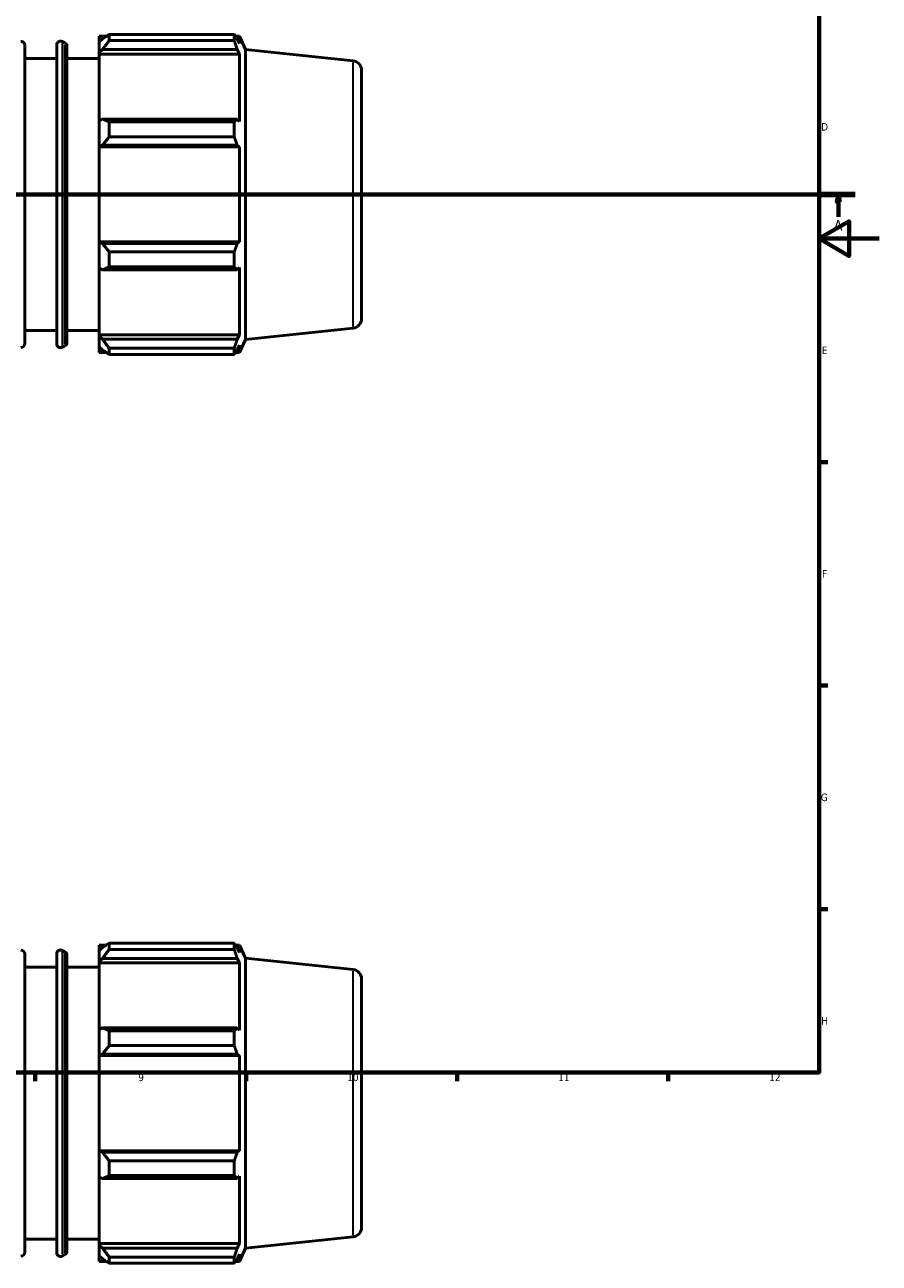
# Model space of a CAD drawing. Header units: millimetres. Extents: x -340 to 1231, y -43 to 838.
# Tile 5 of 9: x 557 to 841, y -43 to 368. Entities that reach past the tile are written whole.
import ezdxf

# ---------------------------------------------------------------- set-up
doc = ezdxf.new("R2010")
doc.units = ezdxf.units.MM
doc.linetypes.add('CHAIN', pattern=[0.7087, 0.4724, -0.0591, 0.1181, -0.0591])
for name, color, linetype, lineweight in [('Border (ISO)', 7, 'Continuous', 70), ('Section Line (ISO)', 7, 'CHAIN', 70), ('Visible (ISO)', 7, 'Continuous', 50), ('Visible Narrow (ISO)', 7, 'Continuous', 35)]:
    doc.layers.add(name, color=color, linetype=linetype, lineweight=lineweight)
doc.styles.add('Label Text (ISO)', font='tahoma.ttf')
doc.styles.add('Note Text (ISO)', font='tahoma.ttf')

# ---------------------------------------------------------------- blocks, each defined once
blk = doc.blocks.new('Borders Default Border')
at = {"layer": 'Border (ISO)'}
for p, q in [((821, 222.75), (823.9, 222.75)), ((821, 148.5), (823.9, 148.5)), ((821, 74.25), (823.9, 74.25)), ((560.67, 20), (560.67, 17.1)), ((630.75, 20), (630.75, 17.1)), ((700.83, 20), (700.83, 17.1)), ((770.92, 20), (770.92, 17.1))]:
    blk.add_line(p, q, dxfattribs=at)
at = {"layer": 'Border (ISO)', "flags": 128}
for points in [[(20, 20), (20, 574), (821, 574), (821, 20), (20, 20)], [(841, 297), (821, 297), (831, 302.77), (831, 291.23), (821, 297)]]:
    blk.add_lwpolyline(points, dxfattribs=at)
at = {"layer": 'Border (ISO)', "color": 232, "true_color": 0xca0064, "char_height": 2.5, "attachment_point": 7, "style": 'Note Text (ISO)'}
for s, insert in [('D', (821.73, 332.88)), ('E', (821.94, 258.63)), ('F', (822, 184.38)), ('G', (821.61, 110.08)), ('H', (821.74, 35.88)), ('9', (594.88, 17.05)), ('10', (664.29, 17.05)), ('11', (734.37, 17.1)), ('12', (804.46, 17.1))]:
    blk.add_mtext(s, dxfattribs=dict(at, insert=insert))
blk = doc.blocks.new('2dTransSection0')
at = {"layer": 'Section Line (ISO)', "linetype": 'CHAIN'}
blk.add_line((235.03, 311.7), (833.03, 311.7), dxfattribs=at)
at = {"layer": 'Section Line (ISO)', "linetype": 'Continuous', "lineweight": 140}
for p, q in [((235.03, 311.7), (246.2, 311.7)), ((821.86, 311.7), (833.03, 311.7))]:
    blk.add_line(p, q, dxfattribs=at)
at = {"layer": 'Section Line (ISO)', "linetype": 'Continuous'}
for p, q in [((240.61, 311.7), (240.11, 309.2)), ((240.11, 309.2), (241.11, 309.2)), ((240.61, 309.2), (240.61, 311.7)), ((241.11, 309.2), (240.61, 311.7)), ((240.61, 304.2), (240.61, 309.2)), ((827.45, 311.7), (826.95, 309.2)), ((826.95, 309.2), (827.95, 309.2)), ((827.45, 309.2), (827.45, 311.7)), ((827.95, 309.2), (827.45, 311.7)), ((827.45, 304.2), (827.45, 309.2))]:
    blk.add_line(p, q, dxfattribs=at)
at = {"layer": 'Section Line (ISO)', "linetype": 'Continuous', "flags": 128}
for points in [[(241.11, 309.2), (240.61, 311.7), (240.11, 309.2), (241.11, 309.2)], [(827.95, 309.2), (827.45, 311.7), (826.95, 309.2), (827.95, 309.2)]]:
    blk.add_lwpolyline(points, dxfattribs=at)
at = {"layer": 'Section Line (ISO)'}
for points in [[(241.11, 309.2), (240.61, 311.7), (240.11, 309.2), (241.11, 309.2)], [(827.95, 309.2), (827.45, 311.7), (826.95, 309.2), (827.95, 309.2)]]:
    blk.add_solid(points, dxfattribs=at)
at = {"layer": 'Section Line (ISO)', "char_height": 3.5, "attachment_point": 7, "style": 'Label Text (ISO)'}
for insert in [(239.13, 299.7), (825.96, 299.7)]:
    blk.add_mtext('A', dxfattribs=dict(at, insert=insert))

msp = doc.modelspace()

# ---------------------------------------------------------------- linework, layer by layer
at = {"layer": 'Visible (ISO)'}
for p, q in [((570.518, 362.011), (569.615, 362.48)), ((581.86, 364.242), (581.86, 362.349)), ((581.86, 364.242), (584.265, 364.242)), ((582.99, 363.427), (581.86, 362.349)), ((581.86, 358.806), (581.86, 362.349)), ((585.25, 364.86), (585.25, 362.816)), ((585.25, 364.86), (626.744, 364.86)), ((626.744, 362.816), (585.25, 362.816)), ((626.744, 362.816), (626.744, 364.86)), ((627.182, 364.242), (628.505, 364.242)), ((628.505, 361.81), (627.75, 363.427)), ((628.505, 361.81), (628.505, 364.242)), ((630.46, 359.851), (628.505, 364.242)), ((557.174, 361.287), (557.174, 262.107)), ((567.774, 262.033), (567.774, 361.362)), ((571.197, 360.893), (571.197, 262.502)), ((581.86, 358.806), (582.99, 359.809)), ((581.86, 358.305), (581.86, 358.806)), ((581.86, 358.305), (581.86, 336.221)), ((581.86, 358.305), (628.505, 358.305)), ((582.99, 359.809), (627.75, 359.809)), ((627.75, 359.809), (628.505, 358.305)), ((628.505, 335.96), (628.505, 358.305)), ((630.46, 263.543), (630.46, 359.851)), ((666.21, 356.094), (630.46, 359.851)), ((557.174, 356.897), (567.774, 356.897)), ((571.197, 356.897), (581.86, 356.897)), ((669.031, 352.961), (669.031, 270.433)), ((582.99, 336.742), (581.86, 336.221)), ((581.86, 327.668), (581.86, 336.221)), ((627.75, 336.742), (582.99, 336.742)), ((585.25, 335.761), (585.25, 330.828)), ((585.25, 335.761), (626.744, 335.761)), ((626.744, 330.828), (626.744, 335.761)), ((628.505, 335.96), (627.75, 336.742)), ((626.744, 330.828), (585.25, 330.828)), ((581.86, 327.668), (582.99, 328.007)), ((581.86, 327.498), (581.86, 327.668)), ((581.86, 327.498), (581.86, 295.897)), ((581.86, 327.498), (628.505, 327.498)), ((582.99, 328.007), (627.75, 328.007)), ((627.75, 328.007), (628.505, 327.498)), ((628.505, 295.897), (628.505, 327.498)), ((581.86, 295.727), (581.86, 295.897)), ((581.86, 295.897), (628.505, 295.897)), ((582.99, 295.387), (581.86, 295.727)), ((581.86, 287.174), (581.86, 295.727)), ((627.75, 295.387), (582.99, 295.387)), ((585.25, 292.566), (585.25, 287.633)), ((585.25, 292.566), (626.744, 292.566)), ((626.744, 287.633), (626.744, 292.566)), ((628.505, 295.897), (627.75, 295.387)), ((581.86, 287.174), (582.99, 286.652)), ((581.86, 287.174), (581.86, 265.089)), ((582.99, 286.652), (627.75, 286.652)), ((626.744, 287.633), (585.25, 287.633)), ((627.75, 286.652), (628.505, 287.435)), ((628.505, 265.089), (628.505, 287.435)), ((557.174, 266.497), (567.774, 266.497)), ((571.197, 266.497), (581.86, 266.497)), ((581.86, 264.588), (581.86, 265.089)), ((581.86, 265.089), (628.505, 265.089)), ((581.86, 261.045), (581.86, 264.588)), ((582.99, 263.586), (581.86, 264.588)), ((627.75, 263.586), (582.99, 263.586)), ((628.505, 265.089), (627.75, 263.586)), ((630.46, 263.543), (628.505, 259.152)), ((666.21, 267.301), (630.46, 263.543)), ((570.518, 261.384), (569.615, 260.915)), ((581.86, 261.045), (582.99, 259.968)), ((581.86, 261.045), (581.86, 259.152)), ((585.25, 260.578), (585.25, 258.535)), ((585.25, 260.578), (626.744, 260.578)), ((626.744, 258.535), (626.744, 260.578)), ((627.75, 259.968), (628.505, 261.584)), ((628.505, 259.152), (628.505, 261.584)), ((581.86, 259.152), (584.265, 259.152)), ((626.744, 258.535), (585.25, 258.535)), ((627.182, 259.152), (628.505, 259.152)), ((581.86, 62.304), (581.86, 60.411)), ((581.86, 62.304), (584.265, 62.304)), ((585.25, 62.921), (585.25, 60.878)), ((585.25, 62.921), (626.744, 62.921)), ((626.744, 60.878), (626.744, 62.921)), ((627.182, 62.304), (628.505, 62.304)), ((628.505, 59.872), (628.505, 62.304)), ((630.46, 57.913), (628.505, 62.304)), ((557.174, 59.349), (557.174, -39.831)), ((567.774, -39.905), (567.774, 59.424)), ((570.518, 60.073), (569.615, 60.542)), ((571.197, 58.955), (571.197, -39.436)), ((582.99, 61.489), (581.86, 60.411)), ((581.86, 56.868), (581.86, 60.411)), ((581.86, 56.868), (582.99, 57.871)), ((582.99, 57.871), (627.75, 57.871)), ((626.744, 60.878), (585.25, 60.878)), ((628.505, 59.872), (627.75, 61.489)), ((627.75, 57.871), (628.505, 56.367)), ((630.46, -38.395), (630.46, 57.913)), ((666.21, 54.156), (630.46, 57.913)), ((557.174, 54.959), (567.774, 54.959)), ((571.197, 54.959), (581.86, 54.959)), ((581.86, 56.367), (581.86, 56.868)), ((581.86, 56.367), (581.86, 34.283)), ((581.86, 56.367), (628.505, 56.367)), ((628.505, 34.022), (628.505, 56.367)), ((669.031, 51.023), (669.031, -31.505)), ((582.99, 34.804), (581.86, 34.283)), ((581.86, 25.73), (581.86, 34.283)), ((627.75, 34.804), (582.99, 34.804)), ((585.25, 33.823), (585.25, 28.89)), ((585.25, 33.823), (626.744, 33.823)), ((626.744, 28.89), (626.744, 33.823)), ((628.505, 34.022), (627.75, 34.804)), ((626.744, 28.89), (585.25, 28.89)), ((581.86, 25.73), (582.99, 26.069)), ((581.86, 25.56), (581.86, 25.73)), ((581.86, 25.56), (581.86, -6.042)), ((581.86, 25.56), (628.505, 25.56)), ((582.99, 26.069), (627.75, 26.069)), ((627.75, 26.069), (628.505, 25.56)), ((628.505, -6.042), (628.505, 25.56)), ((581.86, -6.211), (581.86, -6.042)), ((581.86, -6.042), (628.505, -6.042)), ((581.86, -14.764), (581.86, -6.211)), ((582.99, -6.551), (581.86, -6.211)), ((627.75, -6.551), (582.99, -6.551)), ((628.505, -6.042), (627.75, -6.551)), ((585.25, -9.372), (585.25, -14.305)), ((585.25, -9.372), (626.744, -9.372)), ((626.744, -14.305), (626.744, -9.372)), ((581.86, -14.764), (582.99, -15.286)), ((581.86, -14.764), (581.86, -36.849)), ((582.99, -15.286), (627.75, -15.286)), ((626.744, -14.305), (585.25, -14.305)), ((627.75, -15.286), (628.505, -14.504)), ((628.505, -36.849), (628.505, -14.504)), ((557.174, -35.441), (567.774, -35.441)), ((571.197, -35.441), (581.86, -35.441)), ((581.86, -37.35), (581.86, -36.849)), ((581.86, -36.849), (628.505, -36.849)), ((628.505, -36.849), (627.75, -38.352)), ((666.21, -34.637), (630.46, -38.395)), ((570.518, -40.554), (569.615, -41.024)), ((581.86, -40.893), (581.86, -37.35)), ((582.99, -38.352), (581.86, -37.35)), ((581.86, -40.893), (582.99, -41.971)), ((581.86, -40.893), (581.86, -42.786)), ((627.75, -38.352), (582.99, -38.352)), ((627.75, -41.971), (628.505, -40.354)), ((630.46, -38.395), (628.505, -42.786)), ((628.505, -42.786), (628.505, -40.354)), ((581.86, -42.786), (584.265, -42.786)), ((585.25, -41.36), (585.25, -43.403)), ((585.25, -41.36), (626.744, -41.36)), ((626.744, -43.403), (585.25, -43.403)), ((626.744, -43.403), (626.744, -41.36)), ((627.182, -42.786), (628.505, -42.786))]:
    msp.add_line(p, q, dxfattribs=at)
for centre, radius, start, end in [((555.914, 361.287), 1.26, 0, 90), ((569.034, 361.362), 1.26, 62.5399, 180), ((569.937, 360.893), 1.26, 0, 62.5399), ((665.881, 352.961), 3.15, 0, 84), ((665.881, 270.433), 3.15, 276, 0), ((555.914, 262.107), 1.26, 270, 0), ((569.034, 262.033), 1.26, 180, 297.4601), ((569.937, 262.502), 1.26, 297.4601, 0), ((555.914, 59.349), 1.26, 0, 90), ((569.034, 59.424), 1.26, 62.5399, 180), ((569.937, 58.955), 1.26, 0, 62.5399), ((665.881, 51.023), 3.15, 0, 84), ((665.881, -31.505), 3.15, 276, 0), ((555.914, -39.831), 1.26, 270, 0), ((569.034, -39.905), 1.26, 180, 297.4601), ((569.937, -39.436), 1.26, 297.4601, 0)]:
    msp.add_arc(centre, radius, start, end, dxfattribs=at)
for points, weights in [([(585.25, 364.86), (584.075, 364.129), (582.99, 363.427)], [1.01455923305, 1.01041073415, 1.00545774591]), ([(582.99, 359.809), (584.075, 361.282), (585.25, 362.816)], [1.00545774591, 1.01041073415, 1.01455923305]), ([(626.744, 364.86), (627.267, 364.129), (627.75, 363.427)], [1, 1.00171873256, 1.00262128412]), ([(627.75, 359.809), (627.267, 361.282), (626.744, 362.816)], [1.00262128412, 1.00171873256, 1]), ([(585.25, 335.761), (584.075, 336.262), (582.99, 336.742)], [1.01455923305, 1.01041073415, 1.00545774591]), ([(626.744, 335.761), (627.267, 336.262), (627.75, 336.742)], [1, 1.00171873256, 1.00262128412]), ([(582.99, 328.007), (584.075, 329.389), (585.25, 330.828)], [1.00545774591, 1.01041073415, 1.01455923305]), ([(627.75, 328.007), (627.267, 329.389), (626.744, 330.828)], [1.00262128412, 1.00171873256, 1]), ([(585.25, 292.566), (584.075, 294.005), (582.99, 295.387)], [1.01455923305, 1.01041073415, 1.00545774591]), ([(626.744, 292.566), (627.267, 294.005), (627.75, 295.387)], [1, 1.00171873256, 1.00262128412]), ([(582.99, 286.652), (584.075, 287.133), (585.25, 287.633)], [1.00545774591, 1.01041073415, 1.01455923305]), ([(627.75, 286.652), (627.267, 287.133), (626.744, 287.633)], [1.00262128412, 1.00171873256, 1]), ([(585.25, 260.578), (584.075, 262.112), (582.99, 263.586)], [1.01455923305, 1.01041073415, 1.00545774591]), ([(626.744, 260.578), (627.267, 262.112), (627.75, 263.586)], [1, 1.00171873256, 1.00262128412]), ([(582.99, 259.968), (584.075, 259.266), (585.25, 258.535)], [1.00545774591, 1.01041073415, 1.01455923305]), ([(627.75, 259.968), (627.267, 259.266), (626.744, 258.535)], [1.00262128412, 1.00171873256, 1]), ([(585.25, 62.921), (584.075, 62.19), (582.99, 61.489)], [1.01455923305, 1.01041073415, 1.00545774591]), ([(626.744, 62.921), (627.267, 62.19), (627.75, 61.489)], [1, 1.00171873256, 1.00262128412]), ([(582.99, 57.871), (584.075, 59.344), (585.25, 60.878)], [1.00545774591, 1.01041073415, 1.01455923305]), ([(627.75, 57.871), (627.267, 59.344), (626.744, 60.878)], [1.00262128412, 1.00171873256, 1]), ([(585.25, 33.823), (584.075, 34.324), (582.99, 34.804)], [1.01455923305, 1.01041073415, 1.00545774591]), ([(626.744, 33.823), (627.267, 34.324), (627.75, 34.804)], [1, 1.00171873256, 1.00262128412]), ([(582.99, 26.069), (584.075, 27.451), (585.25, 28.89)], [1.00545774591, 1.01041073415, 1.01455923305]), ([(627.75, 26.069), (627.267, 27.451), (626.744, 28.89)], [1.00262128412, 1.00171873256, 1]), ([(585.25, -9.372), (584.075, -7.933), (582.99, -6.551)], [1.01455923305, 1.01041073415, 1.00545774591]), ([(626.744, -9.372), (627.267, -7.933), (627.75, -6.551)], [1, 1.00171873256, 1.00262128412]), ([(582.99, -15.286), (584.075, -14.805), (585.25, -14.305)], [1.00545774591, 1.01041073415, 1.01455923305]), ([(627.75, -15.286), (627.267, -14.805), (626.744, -14.305)], [1.00262128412, 1.00171873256, 1]), ([(585.25, -41.36), (584.075, -39.826), (582.99, -38.352)], [1.01455923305, 1.01041073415, 1.00545774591]), ([(626.744, -41.36), (627.267, -39.826), (627.75, -38.352)], [1, 1.00171873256, 1.00262128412]), ([(582.99, -41.971), (584.075, -42.672), (585.25, -43.403)], [1.00545774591, 1.01041073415, 1.01455923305]), ([(627.75, -41.971), (627.267, -42.672), (626.744, -43.403)], [1.00262128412, 1.00171873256, 1])]:
    msp.add_rational_spline(points, weights, degree=2, dxfattribs=at)
at = {"layer": 'Visible Narrow (ISO)'}
for p, q in [((569.615, 361.854), (569.615, 261.54)), ((570.518, 262.003), (570.518, 361.391)), ((666.21, 267.847), (666.21, 355.547)), ((569.615, 59.916), (569.615, -40.398)), ((570.518, -39.935), (570.518, 59.453)), ((666.21, -34.091), (666.21, 53.609))]:
    msp.add_line(p, q, dxfattribs=at)

# ---------------------------------------------------------------- block references
msp.add_blockref('Borders Default Border', (0, 0))
at = {"layer": 'Section Line (ISO)'}
msp.add_blockref('2dTransSection0', (0, 0), dxfattribs=at)

doc.saveas('drawing.dxf')
